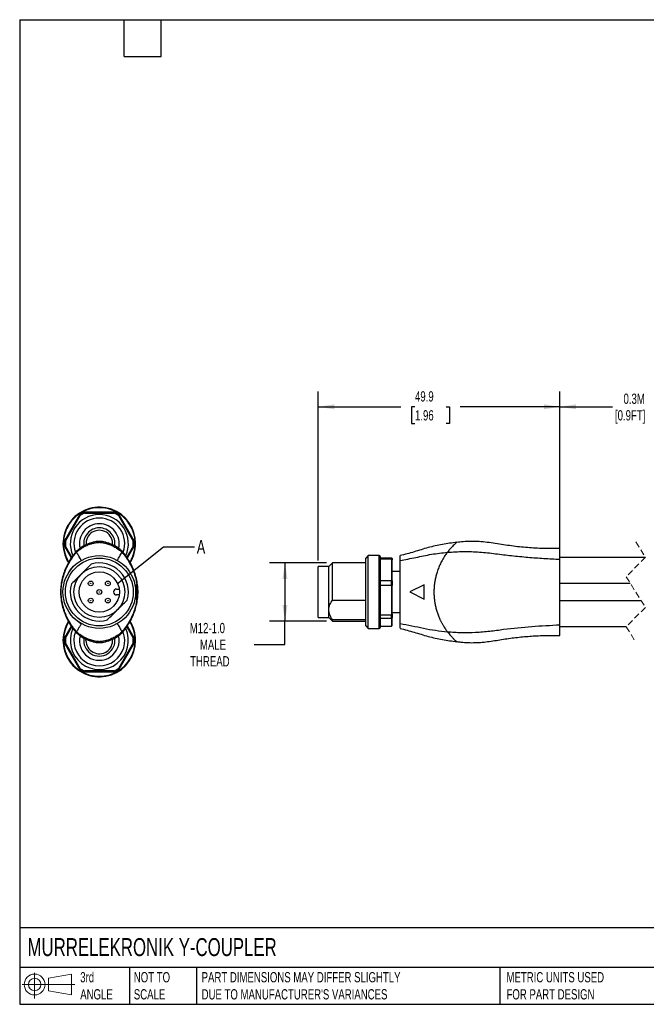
# Model space of a CAD drawing. Header units: millimetres. Extents: x 6 to 273, y 6 to 210.
# Tile 1 of 4: x 6 to 136, y 6 to 210. Entities that reach past the tile are written whole.
import ezdxf

# ---------------------------------------------------------------- set-up
doc = ezdxf.new("R2010")
doc.units = ezdxf.units.MM
doc.header["$PDSIZE"] = -1
doc.linetypes.add('SLD-Dashed', pattern=[1.905, 1.27, -0.635])
doc.linetypes.add('SLD-Solid', pattern=[0])
doc.layers.add('DIMENSIONS', color=140, linetype='SLD-Solid', lineweight=25)
doc.layers.add('TEXT', color=140, linetype='SLD-Solid', lineweight=25)
doc.layers.add('SLD-DEFPOINTS', color=7, linetype='Continuous')
doc.styles.add('SLDTEXTSTYLE0', font='TXT', dxfattribs={"width": 0.7})
doc.dimstyles.new('SLDDIMSTYLE0', dxfattribs={"dimtxt": 2.158008, "dimasz": 3.302, "dimexe": 0, "dimexo": 0.0625, "dimgap": 0.539502, "dimtad": 0, "dimtih": 1, "dimtoh": 1, "dimdec": 1, "dimrnd": 1e-09, "dimzin": 12, "dimdsep": 46, "dimtxsty": 'SLDTEXTSTYLE0', "dimsah": 1, "dimcen": 0.09, "dimadec": 0, "dimazin": 3, "dimtfac": 1, "dimtdec": 1, "dimtofl": 0, "dimtmove": 0, "dimatfit": 3, "dimfxl": 0, "dimfrac": 2, "dimtolj": 1, "dimtzin": 12, "dimarcsym": 0})
doc.dimstyles.new('SLDDIMSTYLE3', dxfattribs={"dimtxt": 0.18, "dimasz": 3.302, "dimexe": 0, "dimexo": 0.0625, "dimgap": 0, "dimtad": 0, "dimtih": 1, "dimtoh": 1, "dimdec": 0, "dimrnd": 1e-09, "dimzin": 0, "dimdsep": 46, "dimtxsty": 'Standard', "dimblk1": 'NONE', "dimblk2": 'NONE', "dimsah": 1, "dimcen": 0.09, "dimadec": 0, "dimazin": 0, "dimtfac": 3.302, "dimtdec": 0, "dimtofl": 0, "dimtmove": 0, "dimatfit": 3, "dimldrblk": 'NONE', "dimfxl": 0, "dimfrac": 2, "dimtolj": 1, "dimtzin": 0, "dimarcsym": 0})

# ---------------------------------------------------------------- blocks, each defined once
blk = doc.blocks.new('Block11')
at = {"color": 7, "linetype": 'SLD-Solid', "lineweight": 18}
for p, q in [((2.59, 5.31), (2.59, 0)), ((5.48, 4.17), (10.18, 5.03)), ((5.48, 1.6), (5.48, 4.17)), ((10.18, 5.03), (10.18, 0.73)), ((0, 2.88), (10.87, 2.88)), ((5.48, 1.6), (10.18, 0.73))]:
    blk.add_line(p, q, dxfattribs=at)
for radius in [2.15, 1.29]:
    blk.add_circle((2.59, 2.88), radius, dxfattribs=at)
blk = doc.blocks.new('Block12')
at = {"layer": 'SLD-DEFPOINTS'}
blk.add_blockref('Block11', (0, 0), dxfattribs=at)
blk = doc.blocks.new('_D')
at = {"layer": 'DIMENSIONS'}
for p, q in [((67.98, 97.96), (67.98, 132.83)), ((117.88, 99.48), (117.88, 132.83)), ((67.98, 129.66), (85.04, 129.66)), ((87.96, 129.66), (87.24, 129.66)), ((87.24, 129.66), (87.24, 126.23)), ((94.38, 129.66), (95.1, 129.66)), ((95.1, 129.66), (95.1, 126.23)), ((117.88, 129.66), (97.3, 129.66)), ((87.24, 126.23), (87.96, 126.23)), ((95.1, 126.23), (94.38, 126.23))]:
    blk.add_line(p, q, dxfattribs=at)
for points in [[(67.98, 129.66), (71.28, 129.15), (71.28, 130.16)], [(117.88, 129.66), (114.58, 130.16), (114.58, 129.15)]]:
    blk.add_solid(points, dxfattribs=at)
at = {"layer": 'DIMENSIONS', "char_height": 2.117, "attachment_point": 1, "style": 'SLDTEXTSTYLE0'}
for s, insert in [('49.9', (87.96, 132.87)), ('1.96', (87.96, 128.96))]:
    blk.add_mtext(s, dxfattribs=dict(at, insert=insert))
blk = doc.blocks.new('_D_2')
at = {"layer": 'DIMENSIONS'}
for p, q in [((117.88, 99.48), (117.88, 132.83)), ((156.32, 105.94), (156.32, 132.83)), ((144.71, 131.07), (144, 129.66)), ((146.12, 128.25), (144.71, 131.07)), ((117.88, 129.66), (128.75, 129.66)), ((144, 129.66), (140.26, 129.66)), ((146.82, 129.66), (146.12, 128.25)), ((156.32, 129.66), (146.82, 129.66))]:
    blk.add_line(p, q, dxfattribs=at)
for points in [[(117.88, 129.66), (121.18, 129.15), (121.18, 130.16)], [(156.32, 129.66), (153.02, 130.16), (153.02, 129.15)]]:
    blk.add_solid(points, dxfattribs=at)
at = {"layer": 'DIMENSIONS', "char_height": 2.117, "attachment_point": 1, "style": 'SLDTEXTSTYLE0'}
for s, insert in [('0.3M', (131.01, 132.38)), ('[0.9FT]', (129.24, 128.96))]:
    blk.add_mtext(s, dxfattribs=dict(at, insert=insert))
blk = doc.blocks.new('_D_3')
at = {"layer": 'DIMENSIONS'}
for p, q in [((69.66, 97.44), (57.95, 97.44)), ((61.12, 97.44), (61.12, 85.44)), ((69.66, 85.44), (57.95, 85.44)), ((61.12, 80.62), (61.12, 85.44)), ((54.77, 80.62), (61.12, 80.62))]:
    blk.add_line(p, q, dxfattribs=at)
for points in [[(61.12, 97.44), (60.62, 94.14), (61.63, 94.14)], [(61.12, 85.44), (61.63, 88.74), (60.62, 88.74)]]:
    blk.add_solid(points, dxfattribs=at)
at = {"layer": 'DIMENSIONS', "char_height": 2.117, "attachment_point": 1, "style": 'SLDTEXTSTYLE0'}
for s, insert in [('M12-1.0', (41.46, 85.06)), ('MALE', (43.56, 81.63)), ('THREAD', (41.54, 78.2))]:
    blk.add_mtext(s, dxfattribs=dict(at, insert=insert))
blk = doc.blocks.new('_None')

msp = doc.modelspace()

# ---------------------------------------------------------------- linework, layer by layer
for p, q in [((25.88, 107.94), (19.69, 107.94)), ((19.73, 107.74), (25.84, 107.74)), ((18.7, 107.37), (15.61, 102.01)), ((15.8, 101.94), (18.86, 107.23)), ((26.72, 107.23), (29.77, 101.94)), ((29.96, 102.01), (26.87, 107.37)), ((15.61, 100.87), (16.99, 98.47)), ((17.12, 98.65), (15.8, 100.93)), ((29.77, 100.93), (28.45, 98.65)), ((28.58, 98.47), (29.96, 100.87)), ((117.88, 98.21), (117.88, 100.4)), ((78.28, 98.94), (77.78, 98.44)), ((77.78, 84.44), (77.78, 98.44)), ((80.58, 98.94), (78.28, 98.94)), ((78.28, 83.94), (78.28, 98.94)), ((80.58, 83.94), (80.58, 98.94)), ((80.78, 98.74), (80.78, 84.14)), ((80.78, 98.52), (83.08, 98.52)), ((83.08, 98.22), (80.78, 98.22)), ((83.08, 98.22), (83.08, 98.52)), ((83.08, 98.22), (83.08, 93.84)), ((83.28, 98.31), (83.28, 98.05)), ((83.28, 93.73), (83.28, 98.05)), ((84.88, 97.95), (84.88, 98.94)), ((84.88, 84.92), (84.88, 97.95)), ((135.53, 98.59), (117.88, 98.59)), ((117.88, 84.67), (117.88, 98.21)), ((70.18, 96.69), (67.98, 96.69)), ((67.98, 86.19), (67.98, 96.69)), ((70.93, 97.44), (70.18, 96.69)), ((70.18, 87.73), (70.18, 96.69)), ((77.78, 97.44), (70.93, 97.44)), ((70.93, 89.78), (70.93, 97.44)), ((84.88, 95.64), (83.28, 95.64)), ((80.78, 93.84), (83.08, 93.84)), ((83.08, 92.75), (83.08, 93.84)), ((83.28, 93.73), (83.28, 92.75)), ((26.34, 92.04), (26.89, 92.04)), ((30.38, 92.94), (30.54, 92.94)), ((30.54, 92.94), (30.54, 91.44)), ((83.08, 92.75), (80.78, 92.75)), ((83.08, 92.75), (83.08, 86.76)), ((83.28, 86.86), (83.28, 92.75)), ((89.88, 92.94), (86.88, 91.44)), ((89.88, 89.94), (89.88, 92.94)), ((117.88, 93.29), (132.37, 93.29)), ((26.89, 90.84), (26.34, 90.84)), ((30.32, 91.44), (30.54, 91.44)), ((30.38, 89.94), (30.54, 89.94)), ((30.54, 91.44), (30.54, 89.94)), ((70.93, 89.78), (77.78, 89.78)), ((86.88, 91.44), (89.88, 89.94)), ((134.71, 89.59), (117.88, 89.59)), ((70.18, 86.19), (70.18, 87.73)), ((67.98, 86.19), (70.18, 86.19)), ((70.18, 86.19), (70.93, 85.44)), ((77.78, 85.67), (70.93, 85.67)), ((70.93, 85.44), (70.93, 85.67)), ((70.93, 85.44), (77.78, 85.44)), ((80.78, 86.76), (83.08, 86.76)), ((83.08, 85.96), (80.78, 85.96)), ((83.08, 85.96), (83.08, 86.76)), ((83.08, 85.96), (83.08, 84.36)), ((83.28, 87.24), (84.88, 87.24)), ((83.28, 86.86), (83.28, 86.14)), ((83.28, 84.56), (83.28, 86.14)), ((16.99, 84.4), (15.61, 82.01)), ((15.8, 81.94), (17.12, 84.22)), ((28.45, 84.23), (29.77, 81.94)), ((29.96, 82.01), (28.58, 84.41)), ((77.78, 84.44), (78.28, 83.94)), ((78.28, 83.94), (80.58, 83.94)), ((80.78, 84.36), (83.08, 84.36)), ((84.88, 83.95), (84.88, 84.92)), ((117.88, 82.48), (117.88, 84.67)), ((117.88, 84.29), (131.55, 84.29)), ((20.04, 81.44), (20.05, 81.69)), ((15.61, 80.87), (18.7, 75.51)), ((18.86, 75.64), (15.8, 80.93)), ((29.77, 80.93), (26.72, 75.64)), ((26.87, 75.51), (29.96, 80.87)), ((19.69, 74.94), (25.88, 74.94)), ((25.84, 75.14), (19.73, 75.14))]:
    msp.add_line(p, q)
at = {"color": 7, "linetype": 'SLD-Dashed', "lineweight": 18}
for p, q in [((133.54, 101.76), (135.54, 98.6)), ((135.54, 98.6), (131.54, 94.6)), ((131.54, 94.6), (135.54, 88.27)), ((135.54, 88.27), (131.54, 84.27)), ((131.54, 84.27), (133.54, 81.11))]:
    msp.add_line(p, q, dxfattribs=at)
for centre, radius in [((22.79, 91.44), 7.5), ((22.79, 91.44), 7), ((22.79, 91.44), 5.25), ((22.79, 91.44), 4.15), ((21.02, 93.21), 0.5), ((24.55, 93.21), 0.5), ((21.02, 93.21), 0.05), ((22.79, 91.44), 0.5), ((22.79, 91.44), 0.05), ((24.55, 93.21), 0.05), ((21.02, 89.67), 0.5), ((21.02, 89.67), 0.05), ((24.55, 89.67), 0.5), ((24.55, 89.67), 0.05)]:
    msp.add_circle(centre, radius)
for centre, radius, start, end in [((22.79, 101.44), 7.5, 0, 211.5858), ((22.79, 101.44), 7.4, 328.9096, 211.1228), ((22.79, 101.44), 7.2, 115.4744, 124.5256), ((22.79, 101.44), 7, 115.8419, 124.1581), ((22.79, 101.44), 7, 55.8419, 64.1581), ((22.79, 101.44), 7.2, 55.4744, 64.5256), ((22.79, 101.44), 6, 90, 204.3188), ((22.79, 101.44), 5.25, 90, 200.0683), ((22.79, 101.44), 6, 335.3964, 90), ((22.79, 101.44), 5.25, 339.8862, 90), ((22.79, 101.44), 4.1, 90, 193.7018), ((22.79, 101.44), 3.23, 90, 188.9968), ((22.79, 101.44), 2.75, 354.5557, 185.5004), ((22.79, 101.44), 4.1, 346.183, 90), ((22.79, 101.44), 3.23, 351.109, 90), ((22.79, 101.44), 7.2, 175.4744, 184.5256), ((22.79, 101.44), 7, 175.8419, 184.1581), ((22.79, 101.44), 7, 355.8419, 4.1581), ((22.79, 101.44), 7.2, 355.4744, 4.5256), ((22.79, 101.44), 7.5, 328.4801, 0), ((80.58, 98.74), 0.2, 359.9989, 90.0001), ((22.79, 91.44), 6, 343.955, 106.045), ((22.79, 91.44), 6, 163.955, 286.045), ((26.34, 91.44), 0.6, 90, 270), ((22.79, 81.44), 7.5, 148.558, 0), ((22.79, 81.44), 7.5, 0, 31.6748), ((22.79, 81.44), 7.4, 148.9586, 270), ((22.79, 81.44), 6, 155.6657, 24.4719), ((22.79, 81.44), 7.4, 270, 31.1267), ((80.58, 84.14), 0.2, 269.9999, 0.0011), ((22.79, 81.44), 7.2, 175.4744, 184.5256), ((22.79, 81.44), 7, 175.8419, 184.1581), ((22.79, 81.44), 5.25, 159.9148, 20.0607), ((22.79, 81.44), 4.1, 166.1167, 13.8122), ((22.79, 81.44), 3.23, 170.8798, 9.0437), ((22.79, 81.44), 2.75, 180, 5.3955), ((22.79, 81.44), 7, 355.8419, 4.1581), ((22.79, 81.44), 7.2, 355.4744, 4.5256), ((22.79, 81.44), 7.2, 235.4744, 244.5256), ((22.79, 81.44), 7, 235.8419, 244.1581), ((22.79, 81.44), 7, 295.8419, 304.1581), ((22.79, 81.44), 7.2, 295.4744, 304.5256)]:
    msp.add_arc(centre, radius, start, end)
for points, knots in [([(19.69, 107.94), (19.7, 107.9), (19.71, 107.83), (19.73, 107.77), (19.73, 107.74)], [0, 0, 0, 0, 0.561779, 1, 1, 1, 1]), ([(25.84, 107.74), (25.85, 107.77), (25.86, 107.84), (25.88, 107.91), (25.88, 107.94)], [0, 0, 0, 0, 0.558221, 1, 1, 1, 1]), ([(18.86, 107.23), (18.83, 107.26), (18.78, 107.3), (18.73, 107.35), (18.7, 107.37)], [0, 0, 0, 0, 0.558221, 1, 1, 1, 1]), ([(26.87, 107.37), (26.84, 107.34), (26.79, 107.3), (26.74, 107.25), (26.72, 107.23)], [0, 0, 0, 0, 0.561779, 1, 1, 1, 1]), ([(15.61, 102.01), (15.64, 101.99), (15.71, 101.97), (15.78, 101.95), (15.8, 101.94)], [0, 0, 0, 0, 0.561779, 1, 1, 1, 1]), ([(27.55, 99.79), (27.25, 100.07), (26.6, 100.64), (25.39, 101.27), (24.11, 101.74), (22.79, 101.95), (21.46, 101.74), (20.18, 101.27), (18.97, 100.64), (18.33, 100.07), (18.02, 99.79)], [0, 0, 0, 0, 0.1187941, 0.2504364, 0.3817238, 0.5000792, 0.6183916, 0.7496603, 0.881281, 1, 1, 1, 1]), ([(18.11, 99.63), (18.15, 99.67), (18.24, 99.76), (18.39, 99.9), (18.58, 100.07), (18.83, 100.25), (19.22, 100.52), (19.7, 100.8), (20.21, 101.05), (20.63, 101.22), (20.98, 101.35), (21.33, 101.46), (21.66, 101.55), (21.97, 101.61), (22.26, 101.66), (22.53, 101.68), (22.7, 101.69), (22.79, 101.69)], [0, 0, 0, 0, 0.033474, 0.075651, 0.127047, 0.188212, 0.259663, 0.407521, 0.516083, 0.592868, 0.665411, 0.733341, 0.796416, 0.854522, 0.907685, 0.956072, 1, 1, 1, 1]), ([(22.79, 101.69), (22.84, 101.69), (22.94, 101.69), (23.1, 101.68), (23.26, 101.66), (23.44, 101.64), (23.62, 101.61), (23.81, 101.57), (24.01, 101.52), (24.21, 101.47), (24.42, 101.41), (24.63, 101.34), (24.85, 101.26), (25.19, 101.12), (25.7, 100.89), (26.27, 100.58), (26.75, 100.25), (27.07, 100), (27.29, 99.8), (27.41, 99.68), (27.46, 99.63)], [0, 0, 0, 0, 0.026785, 0.055134, 0.085133, 0.116846, 0.150318, 0.185573, 0.222616, 0.261435, 0.301998, 0.344258, 0.388152, 0.433599, 0.553725, 0.714353, 0.81691, 0.897643, 0.958156, 1, 1, 1, 1]), ([(29.77, 101.94), (29.8, 101.96), (29.87, 101.98), (29.93, 102), (29.96, 102.01)], [0, 0, 0, 0, 0.558221, 1, 1, 1, 1]), ([(96.61, 101.69), (95.61, 101.56), (93.62, 101.3), (90.66, 100.65), (87.8, 99.69), (85.85, 99.19), (84.88, 98.94)], [0, 0, 0, 0, 0.249996, 0.499992, 0.750006, 1, 1, 1, 1]), ([(96.59, 101.69), (96.54, 101.65), (96.35, 101.48), (95.94, 101.1), (95.42, 100.57), (94.98, 100.05), (94.74, 99.75), (94.65, 99.63)], [0, 0, 0, 0, 0.065881, 0.271633, 0.593856, 0.844331, 1, 1, 1, 1]), ([(117.88, 100.4), (116.76, 100.39), (114.53, 100.37), (111.18, 100.57), (107.85, 100.9), (104.55, 101.49), (101.23, 101.91), (98.55, 101.91), (97.02, 101.71), (96.6, 101.66)], [0, 0, 0, 0, 0.156651, 0.313301, 0.46995, 0.626605, 0.783225, 0.939735, 1, 1, 1, 1]), ([(18.02, 99.79), (17.87, 99.62), (17.52, 99.23), (16.98, 98.47), (16.41, 97.54), (15.86, 96.43), (15.39, 95.21), (15.05, 93.92), (14.83, 92.66), (14.76, 91.44), (14.83, 90.21), (15.03, 88.94), (15.4, 87.65), (15.87, 86.43), (16.4, 85.33), (16.97, 84.4), (17.52, 83.65), (17.87, 83.25), (18.02, 83.08)], [0, 0, 0, 0, 0.041109, 0.094045, 0.156594, 0.22569, 0.297926, 0.369926, 0.438325, 0.499388, 0.560416, 0.628777, 0.700753, 0.773117, 0.84246, 0.905396, 0.958754, 1, 1, 1, 1]), ([(18.11, 83.24), (18.11, 83.25), (18.1, 83.25), (18.09, 83.26), (18.07, 83.29), (18.03, 83.33), (17.93, 83.44), (17.7, 83.71), (17.41, 84.09), (17.06, 84.57), (16.75, 85.06), (16.48, 85.54), (16.24, 85.99), (16.04, 86.41), (15.86, 86.85), (15.68, 87.3), (15.47, 87.9), (15.25, 88.65), (15.05, 89.59), (14.94, 90.58), (14.9, 91.47), (14.94, 92.22), (15.03, 93.09), (15.24, 94.22), (15.58, 95.36), (15.96, 96.29), (16.24, 96.88), (16.58, 97.52), (16.93, 98.09), (17.32, 98.66), (17.61, 99.06), (17.87, 99.37), (18.04, 99.55), (18.11, 99.63)], [0, 0, 0, 0, 0.000744, 0.001505, 0.003062, 0.006311, 0.013338, 0.029398, 0.068698, 0.099992, 0.133794, 0.169751, 0.195287, 0.221332, 0.247764, 0.274449, 0.30125, 0.352081, 0.40051, 0.455815, 0.508874, 0.540955, 0.573937, 0.646623, 0.724843, 0.766402, 0.812409, 0.834272, 0.890949, 0.92808, 0.955234, 0.979683, 1, 1, 1, 1]), ([(15.8, 100.93), (15.77, 100.92), (15.7, 100.9), (15.64, 100.88), (15.61, 100.87)], [0, 0, 0, 0, 0.558221, 1, 1, 1, 1]), ([(18.11, 99.63), (18.07, 99.71), (18.01, 99.81), (18.03, 99.78), (18.03, 99.77)], [0, 0, 0, 0, 0.781222, 1, 1, 1, 1]), ([(19.07, 97.95), (18.95, 98.16), (18.81, 98.41), (18.57, 98.83), (18.51, 98.94), (18.3, 99.31), (18.18, 99.51), (18.11, 99.63)], [0, 0, 0, 0, 0.1195877, 0.1195877, 0.1688081, 0.1688081, 0.2993871, 0.2993871, 0.2993871, 0.2993871]), ([(26.5, 97.95), (26.61, 98.14), (26.74, 98.36), (26.9, 98.65), (26.92, 98.68), (27.18, 99.15), (27.36, 99.46), (27.46, 99.63)], [0, 0, 0, 0, 0.1087221, 0.1087221, 0.1195877, 0.1195877, 0.299387, 0.299387, 0.299387, 0.299387]), ([(27.46, 99.63), (27.51, 99.72), (27.57, 99.83), (27.55, 99.78), (27.54, 99.78)], [0, 0, 0, 0, 0.892458, 1, 1, 1, 1]), ([(27.46, 99.63), (27.46, 99.63), (27.47, 99.62), (27.48, 99.61), (27.5, 99.59), (27.55, 99.54), (27.64, 99.43), (27.87, 99.17), (28.16, 98.78), (28.5, 98.3), (28.82, 97.81), (29.1, 97.33), (29.34, 96.86), (29.54, 96.43), (29.74, 95.99), (29.91, 95.54), (30.07, 95.09), (30.2, 94.64), (30.32, 94.19), (30.42, 93.75), (30.51, 93.24), (30.59, 92.65), (30.64, 91.99), (30.66, 91.35), (30.63, 90.7), (30.56, 89.97), (30.42, 89.13), (30.2, 88.22), (29.93, 87.37), (29.61, 86.59), (29.33, 86), (28.99, 85.36), (28.64, 84.78), (28.25, 84.22), (27.98, 83.85), (27.77, 83.6), (27.61, 83.41), (27.51, 83.3), (27.46, 83.24)], [0, 0, 0, 0, 0.000744, 0.001505, 0.003062, 0.00631, 0.013337, 0.029394, 0.068684, 0.099949, 0.133737, 0.169693, 0.19663, 0.223597, 0.250417, 0.276932, 0.303003, 0.328506, 0.353324, 0.377352, 0.400496, 0.437004, 0.471767, 0.50425, 0.537687, 0.573945, 0.621656, 0.672274, 0.724899, 0.766381, 0.81245, 0.834292, 0.890973, 0.928158, 0.95524, 0.971984, 0.986948, 1, 1, 1, 1]), ([(27.55, 83.08), (27.7, 83.25), (28.05, 83.65), (28.59, 84.41), (29.16, 85.34), (29.71, 86.45), (30.18, 87.67), (30.52, 88.96), (30.74, 90.22), (30.81, 91.44), (30.74, 92.66), (30.53, 93.93), (30.18, 95.22), (29.71, 96.45), (29.16, 97.54), (28.59, 98.47), (28.05, 99.22), (27.7, 99.62), (27.55, 99.79)], [0, 0, 0, 0, 0.041165, 0.094134, 0.156569, 0.225618, 0.297884, 0.369895, 0.43828, 0.499317, 0.560369, 0.628701, 0.700725, 0.773127, 0.84257, 0.905576, 0.958891, 1, 1, 1, 1]), ([(29.96, 100.87), (29.93, 100.88), (29.86, 100.9), (29.8, 100.92), (29.77, 100.93)], [0, 0, 0, 0, 0.561779, 1, 1, 1, 1]), ([(84.88, 97.95), (85.96, 98.15), (88.13, 98.53), (91.35, 99.29), (93.55, 99.52), (94.65, 99.63)], [0, 0, 0, 0, 0.333122, 0.665933, 1, 1, 1, 1]), ([(94.65, 99.63), (94.65, 99.63), (94.65, 99.63), (94.65, 99.63), (94.65, 99.63), (94.65, 99.63), (94.58, 99.54), (94.44, 99.35), (94.19, 99), (93.94, 98.61), (93.69, 98.18), (93.45, 97.74), (93.12, 97.13), (92.76, 96.32), (92.5, 95.51), (92.33, 94.9), (92.23, 94.5), (92.14, 94.1), (92.07, 93.71), (91.98, 93.12), (91.89, 92.35), (91.86, 91.4), (91.9, 90.53), (91.98, 89.7), (92.11, 88.91), (92.29, 88.11), (92.51, 87.31), (92.74, 86.66), (92.91, 86.25), (92.99, 86.07), (93.03, 85.97), (93.06, 85.91), (93.09, 85.84), (93.15, 85.73), (93.23, 85.56), (93.33, 85.36), (93.43, 85.16), (93.55, 84.94), (93.74, 84.6), (93.96, 84.22), (94.23, 83.82), (94.44, 83.51), (94.59, 83.33), (94.65, 83.24)], [0, 0, 0, 0, 0.000001, 0.000003, 0.000011, 0.000041, 0.000162, 0.018645, 0.042034, 0.072015, 0.098213, 0.126595, 0.15706, 0.216755, 0.277148, 0.301111, 0.32478, 0.348034, 0.370764, 0.392869, 0.449375, 0.501636, 0.554906, 0.598289, 0.643589, 0.690466, 0.738014, 0.785196, 0.807476, 0.81343, 0.819427, 0.825461, 0.826097, 0.831526, 0.846723, 0.857516, 0.870252, 0.884748, 0.900783, 0.935421, 0.96021, 0.982163, 1, 1, 1, 1]), ([(94.65, 99.63), (95.76, 99.7), (97.97, 99.84), (101.31, 99.74), (104.61, 99.35), (107.91, 98.93), (111.23, 98.61), (114.55, 98.36), (116.77, 98.26), (117.88, 98.21)], [0, 0, 0, 0, 0.142931, 0.285895, 0.428627, 0.571321, 0.714131, 0.857032, 1, 1, 1, 1]), ([(83.08, 98.52), (83.11, 98.48), (83.18, 98.41), (83.25, 98.34), (83.28, 98.31)], [0, 0, 0, 0, 0.561774, 1, 1, 1, 1]), ([(83.28, 98.05), (83.24, 98.08), (83.17, 98.14), (83.11, 98.2), (83.08, 98.22)], [0, 0, 0, 0, 0.558313, 1, 1, 1, 1]), ([(17.9, 97.11), (17.68, 96.91), (17.15, 96.43), (16.65, 95.83), (16.44, 95.43), (16.42, 95.39)], [0, 0, 0, 0, 0.3925294, 0.9510684, 1, 1, 1, 1]), ([(21.13, 97.2), (20.75, 96.83), (20.4, 96.48), (19.73, 95.81), (19.4, 95.48), (19.07, 95.15)], [0, 0, 0, 0, 0.5, 0.5, 1, 1, 1, 1]), ([(19.07, 95.15), (18.74, 94.82), (18.42, 94.49), (17.74, 93.82), (17.4, 93.47), (17.02, 93.1)], [0, 0, 0, 0, 0.5, 0.5, 1, 1, 1, 1]), ([(83.08, 93.84), (83.11, 93.82), (83.18, 93.79), (83.25, 93.75), (83.28, 93.73)], [0, 0, 0, 0, 0.561953, 1, 1, 1, 1]), ([(83.28, 92.75), (83.24, 92.75), (83.17, 92.75), (83.11, 92.75), (83.08, 92.75)], [0, 0, 0, 0, 0.558146, 1, 1, 1, 1]), ([(26.5, 87.73), (26.83, 88.06), (27.15, 88.38), (27.83, 89.05), (28.17, 89.4), (28.55, 89.78)], [0, 0, 0, 0, 0.5, 0.5, 1, 1, 1, 1]), ([(70.18, 87.73), (70.19, 87.91), (70.21, 88.29), (70.44, 89), (70.74, 89.47), (70.93, 89.78)], [0, 0, 0, 0, 0.250935, 0.515601, 1, 1, 1, 1]), ([(24.44, 85.67), (24.82, 86.05), (25.17, 86.4), (25.84, 87.07), (26.17, 87.39), (26.5, 87.73)], [0, 0, 0, 0, 0.5, 0.5, 1, 1, 1, 1]), ([(70.93, 85.67), (70.8, 85.87), (70.56, 86.25), (70.26, 86.93), (70.21, 87.43), (70.18, 87.73)], [0, 0, 0, 0, 0.321032, 0.601448, 1, 1, 1, 1]), ([(18.21, 85.52), (18.27, 85.46), (18.53, 85.23), (18.84, 85.05), (19.07, 84.92)], [0, 0, 0, 0, 0.244496, 1, 1, 1, 1]), ([(83.08, 86.76), (83.11, 86.78), (83.18, 86.81), (83.25, 86.85), (83.28, 86.86)], [0, 0, 0, 0, 0.561673, 1, 1, 1, 1]), ([(83.28, 86.14), (83.24, 86.11), (83.17, 86.05), (83.11, 85.99), (83.08, 85.96)], [0, 0, 0, 0, 0.558114, 1, 1, 1, 1]), ([(19.07, 84.92), (19, 84.79), (18.91, 84.65), (18.77, 84.4), (18.72, 84.31), (18.65, 84.18), (18.62, 84.13), (18.57, 84.04), (18.35, 83.65), (18.19, 83.39), (18.11, 83.24)], [0, 0, 0, 0, 0.25, 0.25, 0.375, 0.375, 0.4375, 0.4375, 0.5, 1, 1, 1, 1]), ([(26.5, 84.92), (26.62, 84.72), (26.76, 84.47), (27, 84.05), (27.06, 83.94), (27.28, 83.57), (27.39, 83.37), (27.46, 83.24)], [0, 0, 0, 0, 0.1195877, 0.1195877, 0.1688081, 0.1688081, 0.2993871, 0.2993871, 0.2993871, 0.2993871]), ([(83.08, 84.36), (83.11, 84.4), (83.18, 84.46), (83.25, 84.53), (83.28, 84.56)], [0, 0, 0, 0, 0.561774, 1, 1, 1, 1]), ([(84.88, 84.92), (85.69, 84.79), (87.32, 84.51), (89.73, 83.93), (92.18, 83.5), (93.82, 83.33), (94.65, 83.24)], [0, 0, 0, 0, 0.249943, 0.499357, 0.749344, 1, 1, 1, 1]), ([(84.88, 83.94), (85.85, 83.68), (87.8, 83.18), (90.66, 82.23), (93.62, 81.58), (95.61, 81.31), (96.61, 81.18)], [0, 0, 0, 0, 0.249994, 0.500008, 0.750004, 1, 1, 1, 1]), ([(94.65, 83.24), (95.62, 83.18), (97.56, 83.05), (100.48, 83.1), (103.38, 83.34), (107.22, 83.89), (112.06, 84.37), (115.94, 84.57), (117.88, 84.67)], [0, 0, 0, 0, 0.125063, 0.250178, 0.375158, 0.499983, 0.749861, 1, 1, 1, 1]), ([(15.61, 82.01), (15.64, 81.99), (15.71, 81.97), (15.78, 81.95), (15.8, 81.94)], [0, 0, 0, 0, 0.561779, 1, 1, 1, 1]), ([(18.11, 83.24), (18.06, 83.15), (18, 83.05), (18.02, 83.09), (18.03, 83.09)], [0, 0, 0, 0, 0.8924634, 1, 1, 1, 1]), ([(18.02, 83.08), (18.33, 82.81), (18.97, 82.23), (20.18, 81.6), (21.46, 81.14), (22.79, 80.92), (24.11, 81.14), (25.39, 81.61), (26.6, 82.24), (27.24, 82.81), (27.55, 83.08)], [0, 0, 0, 0, 0.118794, 0.250436, 0.381724, 0.500079, 0.618392, 0.74966, 0.881281, 1, 1, 1, 1]), ([(22.79, 81.19), (22.74, 81.19), (22.63, 81.19), (22.47, 81.2), (22.31, 81.21), (22.13, 81.24), (21.95, 81.27), (21.76, 81.31), (21.57, 81.35), (21.36, 81.41), (21.15, 81.47), (20.94, 81.54), (20.72, 81.62), (20.38, 81.75), (19.87, 81.98), (19.3, 82.3), (18.82, 82.62), (18.5, 82.87), (18.28, 83.07), (18.16, 83.19), (18.11, 83.24)], [0, 0, 0, 0, 0.026785, 0.055134, 0.085133, 0.116846, 0.150318, 0.185573, 0.222616, 0.261435, 0.301998, 0.344258, 0.388152, 0.433599, 0.553725, 0.714353, 0.81691, 0.897643, 0.958156, 1, 1, 1, 1]), ([(27.46, 83.24), (27.42, 83.2), (27.34, 83.11), (27.18, 82.97), (26.99, 82.81), (26.74, 82.62), (26.35, 82.36), (25.87, 82.08), (25.36, 81.83), (24.95, 81.66), (24.59, 81.52), (24.24, 81.41), (23.91, 81.33), (23.6, 81.26), (23.31, 81.22), (23.04, 81.19), (22.87, 81.19), (22.79, 81.19)], [0, 0, 0, 0, 0.033474, 0.075651, 0.127047, 0.188212, 0.259663, 0.407521, 0.516083, 0.592868, 0.665411, 0.733341, 0.796416, 0.854522, 0.907685, 0.956072, 1, 1, 1, 1]), ([(27.46, 83.24), (27.5, 83.17), (27.56, 83.07), (27.54, 83.1), (27.54, 83.1)], [0, 0, 0, 0, 0.7812233, 1, 1, 1, 1]), ([(29.77, 81.94), (29.8, 81.96), (29.87, 81.98), (29.93, 82), (29.96, 82.01)], [0, 0, 0, 0, 0.558221, 1, 1, 1, 1]), ([(94.65, 83.24), (94.72, 83.16), (94.88, 82.95), (95.15, 82.62), (95.45, 82.29), (95.71, 82.02), (95.95, 81.77), (96.18, 81.55), (96.39, 81.35), (96.52, 81.24), (96.58, 81.2), (96.59, 81.19)], [0, 0, 0, 0, 0.116079, 0.276748, 0.45278, 0.583277, 0.675594, 0.820663, 0.921933, 0.980964, 1, 1, 1, 1]), ([(96.6, 81.21), (96.88, 81.17), (98.14, 81.01), (100.39, 80.93), (103.31, 81.2), (106.2, 81.71), (109.1, 82.1), (112.02, 82.36), (114.95, 82.5), (116.9, 82.48), (117.88, 82.47)], [0, 0, 0, 0, 0.040621, 0.177621, 0.314658, 0.451724, 0.588792, 0.725861, 0.86293, 1, 1, 1, 1]), ([(15.8, 80.93), (15.77, 80.92), (15.7, 80.9), (15.64, 80.88), (15.61, 80.87)], [0, 0, 0, 0, 0.558221, 1, 1, 1, 1]), ([(29.96, 80.87), (29.93, 80.88), (29.86, 80.9), (29.8, 80.92), (29.77, 80.93)], [0, 0, 0, 0, 0.561779, 1, 1, 1, 1]), ([(18.7, 75.51), (18.73, 75.53), (18.78, 75.58), (18.83, 75.62), (18.86, 75.64)], [0, 0, 0, 0, 0.5617791, 1, 1, 1, 1]), ([(26.72, 75.64), (26.74, 75.62), (26.79, 75.57), (26.84, 75.53), (26.87, 75.51)], [0, 0, 0, 0, 0.558221, 1, 1, 1, 1]), ([(19.73, 75.14), (19.73, 75.1), (19.71, 75.03), (19.7, 74.97), (19.69, 74.94)], [0, 0, 0, 0, 0.558221, 1, 1, 1, 1]), ([(25.88, 74.94), (25.87, 74.97), (25.86, 75.04), (25.84, 75.11), (25.84, 75.14)], [0, 0, 0, 0, 0.561779, 1, 1, 1, 1])]:
    msp.add_open_spline(points, degree=3, knots=knots)
for points in [[(30.32, 91.44), (30.35, 91.94), (30.37, 92.44), (30.38, 92.94)], [(30.38, 89.94), (30.37, 90.44), (30.35, 90.94), (30.32, 91.44)]]:
    msp.add_open_spline(points, degree=3)
at = {"color": 7, "linetype": 'Continuous', "lineweight": 0}
msp.add_point((22.79, 91.44), dxfattribs=at)
at = {"layer": 'TEXT'}
for p, q in [((6.35, 209.55), (273.05, 209.55)), ((6.35, 209.55), (6.35, 6.35)), ((27.94, 201.93), (27.94, 209.55)), ((35.56, 201.93), (35.56, 209.55)), ((27.94, 201.93), (35.56, 201.93)), ((273.05, 22.13), (6.35, 22.13)), ((273.05, 13.97), (6.35, 13.97)), ((29.04, 13.97), (29.04, 6.35)), ((42.84, 13.97), (42.84, 6.35)), ((105.48, 13.97), (105.48, 6.35)), ((6.35, 6.35), (273.05, 6.35))]:
    msp.add_line(p, q, dxfattribs=at)
msp.add_circle((22.79, 91.44), 4.15, dxfattribs=at)

# ---------------------------------------------------------------- block references
at = {"layer": 'SLD-DEFPOINTS'}
msp.add_blockref('Block12', (6.84, 7.55), dxfattribs=at)

# ---------------------------------------------------------------- texts
at = {"layer": 'TEXT', "attachment_point": 1, "style": 'SLDTEXTSTYLE0'}
for s, insert, char_height in [('A', (42.91, 102.14), 2.82), ('MURRELEKRONIK Y-COUPLER', (7.97, 20.01), 3.7042), ('3rd^JANGLE', (18.85, 13), 2.117), ('NOT TO^JSCALE', (29.91, 13), 2.1167), ("PART DIMENSIONS MAY DIFFER SLIGHTLY ^JDUE TO MANUFACTURER'S VARIANCES", (43.91, 13), 2.1167), ('METRIC UNITS USED ^JFOR PART DESIGN', (106.85, 13), 2.1167)]:
    msp.add_mtext(s, dxfattribs=dict(at, insert=insert, char_height=char_height))

# ---------------------------------------------------------------- dimensions: what is measured, and where the dimension line sits
at = {"layer": 'DIMENSIONS'}
dim = msp.add_linear_dim(base=(67.98, 129.66), p1=(117.88, 98.21), p2=(67.98, 96.69), dimstyle='SLDDIMSTYLE0', dxfattribs=at)
dim.commit()
dim.dimension.update_dxf_attribs({"geometry": '_D', "text_midpoint": (91.17, 129.66), "dimtype": 160})
dim = msp.add_linear_dim(base=(156.32, 129.66), p1=(117.88, 98.21), p2=(156.32, 104.67), text='0.3M\\P[0.9FT]', dimstyle='SLDDIMSTYLE0', dxfattribs=at)
dim.commit()
dim.dimension.update_dxf_attribs({"geometry": '_D_2', "text_midpoint": (134.51, 129.66), "dimtype": 160})
dim = msp.add_linear_dim(base=(61.12, 85.44), p1=(70.93, 97.44), p2=(70.93, 85.44), angle=90, text='M12-1.0\\PMALE\\PTHREAD', dimstyle='SLDDIMSTYLE0', dxfattribs=at)
dim.commit()
dim.dimension.update_dxf_attribs({"geometry": '_D_3', "text_midpoint": (61.12, 80.62), "dimtype": 160})

# ---------------------------------------------------------------- leaders
at = {"layer": 'TEXT', "has_arrowhead": 0}
msp.add_leader([(26.54, 93.21), (36.06, 100.73), (42.41, 100.73)], dimstyle='SLDDIMSTYLE3', dxfattribs=at)

doc.saveas('drawing.dxf')
